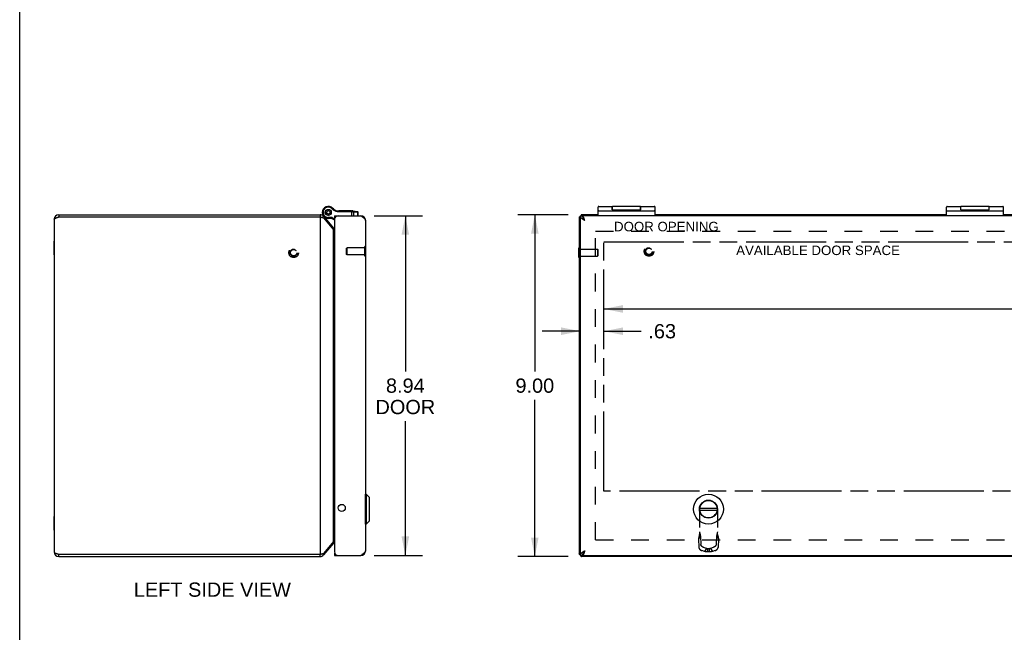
# Model space of a CAD drawing. Header units: inches. Extents: x 0 to 85, y 0 to 55.
# Tile 2 of 7: x 0 to 25.9, y 22.7 to 38.9. Entities that reach past the tile are written whole.
import ezdxf

# ---------------------------------------------------------------- set-up
doc = ezdxf.new("R2010")
doc.units = ezdxf.units.IN
doc.header["$LTSCALE"] = 4.675
doc.header["$MEASUREMENT"] = 0
doc.linetypes.add('HIDDEN', pattern=[0.2, 0.1, -0.1])
doc.linetypes.add('PHANTOM', pattern=[0.8, 0.45, -0.05, 0.1, -0.05, 0.1, -0.05])
doc.layers.get('0').update_dxf_attribs({"linetype": 'CONTINUOUS'})
for name, color, linetype in [('02___PRT_ALL_AXES', 7, 'CONTINUOUS'), ('06___PRT_ALL_SURFS', 7, 'CONTINUOUS'), ('AVAIL_DOOR_SPACE', 7, 'CONTINUOUS'), ('DEFAULT_2', 8, 'HIDDEN'), ('DIMENSIONS', 7, 'CONTINUOUS')]:
    doc.layers.add(name, color=color, linetype=linetype)
doc.styles.get("Standard").update_dxf_attribs({"font": 'arial.ttf'})
doc.dimstyles.new('DIMSTYLE_1', dxfattribs={"dimtxt": 0.375, "dimasz": 0.5, "dimexe": 0.09, "dimexo": 0.07, "dimgap": 0.0375, "dimtad": 0, "dimtih": 1, "dimtoh": 1, "dimzin": 4, "dimdsep": 46, "dimtxsty": 'Standard', "dimblk": '_FILLED', "dimblk1": '_FILLED', "dimblk2": '_FILLED', "dimcen": 0.09, "dimazin": 1, "dimtfac": 1, "dimtdec": 3, "dimtofl": 0, "dimtmove": 0, "dimatfit": 3, "dimldrblk": '_FILLED', "dimfxl": 1, "dimtolj": 1, "dimtzin": 4, "dimarcsym": 0})

# ---------------------------------------------------------------- blocks, each defined once
blk = doc.blocks.new('_FILLED')
at = {"color": 0, "linetype": 'ByBlock'}
blk.add_solid([(0, 0), (-1, 0.2), (-1, -0.2)], dxfattribs=at)
blk = doc.blocks.new('*D4')
at = {"layer": 'DIMENSIONS', "color": 2, "linetype": 'Continuous'}
for p, q in [((15.368, 31.255), (28.87, 31.255)), ((44.058, 31.255), (30.556, 31.255))]:
    blk.add_line(p, q, dxfattribs=at)
at = {"layer": 'DIMENSIONS', "color": 2, "linetype": 'Continuous', "xscale": 0.5, "yscale": 0.5, "zscale": 0.5, "rotation": 180}
blk.add_blockref('_FILLED', (15.368, 31.255), dxfattribs=at)
at = {"layer": 'DIMENSIONS', "color": 2, "linetype": 'Continuous', "xscale": 0.5, "yscale": 0.5, "zscale": 0.5}
blk.add_blockref('_FILLED', (44.058, 31.255), dxfattribs=at)
at = {"layer": 'DIMENSIONS', "color": 2, "linetype": 'Continuous', "insert": (29.713, 31.442), "char_height": 0.375, "width": 1.31041, "attachment_point": 2, "line_spacing_factor": 0.9}
blk.add_mtext('28.69', dxfattribs=at)
blk = doc.blocks.new('*D5')
at = {"layer": 'DIMENSIONS', "color": 2, "linetype": 'Continuous'}
for p, q in [((14.743, 30.668), (13.743, 30.668)), ((15.368, 30.668), (16.349, 30.668))]:
    blk.add_line(p, q, dxfattribs=at)
at = {"layer": 'DIMENSIONS', "color": 2, "linetype": 'Continuous', "xscale": 0.5, "yscale": 0.5, "zscale": 0.5}
blk.add_blockref('_FILLED', (14.743, 30.668), dxfattribs=at)
at = {"layer": 'DIMENSIONS', "color": 2, "linetype": 'Continuous', "xscale": 0.5, "yscale": 0.5, "zscale": 0.5, "rotation": 180}
blk.add_blockref('_FILLED', (15.368, 30.668), dxfattribs=at)
at = {"layer": 'DIMENSIONS', "color": 2, "linetype": 'Continuous', "insert": (16.536, 30.856), "char_height": 0.375, "width": 0.7277, "attachment_point": 1, "line_spacing_factor": 0.9}
blk.add_mtext('.63', dxfattribs=at)
blk = doc.blocks.new('*D9')
at = {"layer": 'DIMENSIONS', "color": 2, "linetype": 'Continuous'}
for p, q in [((14.423, 33.736), (13.1, 33.736)), ((13.55, 33.736), (13.55, 29.611)), ((13.55, 24.736), (13.55, 28.861)), ((14.423, 24.736), (13.1, 24.736))]:
    blk.add_line(p, q, dxfattribs=at)
at = {"layer": 'DIMENSIONS', "color": 2, "linetype": 'Continuous', "xscale": 0.5, "yscale": 0.5, "zscale": 0.5}
for p, rotation in [((13.55, 33.736), 90), ((13.55, 24.736), 270)]:
    blk.add_blockref('_FILLED', p, dxfattribs=dict(at, rotation=rotation))
at = {"layer": 'DIMENSIONS', "color": 2, "linetype": 'Continuous', "insert": (13.55, 29.423), "char_height": 0.375, "width": 1.01905, "attachment_point": 2, "line_spacing_factor": 0.9}
blk.add_mtext('9.00', dxfattribs=at)
blk = doc.blocks.new('*D19')
at = {"layer": 'DIMENSIONS', "color": 2, "linetype": 'Continuous'}
for p, q in [((9.323, 33.706), (10.594, 33.706)), ((10.144, 33.706), (10.144, 29.611)), ((10.144, 24.766), (10.144, 28.298)), ((9.323, 24.766), (10.594, 24.766))]:
    blk.add_line(p, q, dxfattribs=at)
at = {"layer": 'DIMENSIONS', "color": 2, "linetype": 'Continuous', "xscale": 0.5, "yscale": 0.5, "zscale": 0.5}
for p, rotation in [((10.144, 33.706), 90), ((10.144, 24.766), 270)]:
    blk.add_blockref('_FILLED', p, dxfattribs=dict(at, rotation=rotation))
at = {"layer": 'DIMENSIONS', "color": 2, "linetype": 'Continuous', "insert": (10.144, 29.423), "char_height": 0.375, "width": 1.5697, "attachment_point": 2, "line_spacing_factor": 0.9}
blk.add_mtext('8.94\\PDOOR', dxfattribs=at)

msp = doc.modelspace()

# ---------------------------------------------------------------- linework, layer by layer
at = {"color": 7, "linetype": 'Continuous'}
for p, q in [((0, 0), (0, 55)), ((8.197, 33.934), (8.187, 33.917)), ((8.197, 33.934), (8.187, 33.917)), ((8.197, 33.934), (8.197, 33.934)), ((15.213, 33.706), (15.213, 33.935)), ((15.588, 33.862), (15.588, 33.955)), ((15.593, 33.862), (15.593, 33.955)), ((16.333, 33.862), (16.333, 33.955)), ((16.338, 33.862), (16.338, 33.955)), ((16.713, 33.706), (16.713, 33.935)), ((24.379, 33.706), (24.379, 33.935)), ((24.754, 33.862), (24.754, 33.955)), ((24.759, 33.862), (24.759, 33.955)), ((25.499, 33.862), (25.499, 33.955)), ((25.504, 33.862), (25.504, 33.955)), ((25.879, 33.706), (25.879, 33.935)), ((1.028, 33.736), (1.028, 33.676)), ((7.901, 33.736), (7.901, 33.676)), ((7.993, 33.693), (7.958, 33.663)), ((7.971, 33.74), (7.971, 33.74)), ((8.04, 33.798), (8.039, 33.807)), ((8.039, 33.789), (8.04, 33.798)), ((8.041, 33.816), (8.044, 33.825)), ((8.044, 33.771), (8.041, 33.779)), ((8.044, 33.825), (8.047, 33.833)), ((8.047, 33.763), (8.044, 33.771)), ((8.052, 33.842), (8.058, 33.848)), ((8.058, 33.748), (8.052, 33.754)), ((8.058, 33.848), (8.063, 33.855)), ((8.063, 33.741), (8.058, 33.748)), ((8.071, 33.861), (8.079, 33.865)), ((8.079, 33.73), (8.071, 33.734)), ((8.079, 33.865), (8.086, 33.87)), ((8.086, 33.725), (8.079, 33.73)), ((8.095, 33.874), (8.104, 33.875)), ((8.104, 33.721), (8.095, 33.722)), ((8.104, 33.875), (8.113, 33.877)), ((8.113, 33.719), (8.104, 33.721)), ((8.123, 33.877), (8.131, 33.875)), ((8.131, 33.721), (8.123, 33.719)), ((8.131, 33.875), (8.14, 33.874)), ((8.14, 33.722), (8.131, 33.721)), ((8.149, 33.87), (8.157, 33.865)), ((8.157, 33.73), (8.149, 33.725)), ((8.157, 33.865), (8.164, 33.861)), ((8.164, 33.734), (8.157, 33.73)), ((8.172, 33.855), (8.177, 33.848)), ((8.177, 33.748), (8.172, 33.741)), ((8.177, 33.848), (8.183, 33.842)), ((8.183, 33.754), (8.177, 33.748)), ((8.187, 33.917), (8.187, 33.917)), ((8.188, 33.833), (8.191, 33.825)), ((8.191, 33.771), (8.188, 33.763)), ((8.191, 33.825), (8.194, 33.816)), ((8.194, 33.779), (8.191, 33.771)), ((8.196, 33.807), (8.196, 33.798)), ((8.196, 33.798), (8.196, 33.789)), ((8.233, 33.904), (8.218, 33.891)), ((8.283, 33.706), (8.283, 33.646)), ((8.354, 33.837), (8.351, 33.817)), ((8.373, 33.836), (8.373, 33.816)), ((8.373, 33.836), (8.749, 33.836)), ((8.737, 33.706), (8.737, 33.836)), ((8.767, 33.834), (8.884, 33.818)), ((8.775, 33.815), (8.793, 33.813)), ((8.793, 33.706), (8.793, 33.813)), ((8.793, 33.813), (8.894, 33.799)), ((8.894, 33.706), (8.894, 33.799)), ((8.894, 33.799), (8.901, 33.798)), ((8.901, 33.706), (8.901, 33.798)), ((8.989, 33.705), (8.988, 33.696)), ((14.713, 33.676), (14.743, 33.676)), ((14.743, 33.706), (14.803, 33.706)), ((14.773, 33.736), (14.773, 33.706)), ((14.808, 33.705), (14.808, 33.674)), ((15.233, 33.836), (16.693, 33.836)), ((15.588, 33.862), (16.338, 33.862)), ((24.399, 33.836), (25.859, 33.836)), ((24.754, 33.862), (25.504, 33.862)), ((8.118, 33.64), (8.118, 33.66)), ((8.217, 33.66), (8.118, 33.66)), ((8.213, 33.64), (8.118, 33.64)), ((8.213, 33.64), (8.217, 33.66)), ((8.213, 33.64), (8.283, 33.604)), ((8.217, 33.66), (8.284, 33.626)), ((8.283, 33.646), (8.288, 33.646)), ((8.256, 33.379), (8.237, 33.363)), ((9.097, 32.899), (9.093, 32.899)), ((9.097, 32.643), (9.097, 32.899)), ((9.097, 32.643), (9.093, 32.643)), ((14.709, 32.608), (14.709, 32.864)), ((14.709, 32.864), (14.713, 32.864)), ((14.709, 32.608), (14.713, 32.608)), ((9.096, 26.378), (9.115, 26.378)), ((9.096, 25.589), (9.096, 26.378)), ((9.115, 26.378), (9.198, 26.294)), ((9.115, 26.378), (9.115, 25.589)), ((9.198, 25.673), (9.198, 26.294)), ((9.2, 25.678), (9.2, 26.289)), ((17.89, 26.013), (18.346, 26.013)), ((17.89, 25.954), (18.346, 25.954)), ((9.115, 25.589), (9.198, 25.673)), ((9.096, 25.589), (9.115, 25.589)), ((8.256, 25.092), (8.237, 25.108)), ((1.028, 24.736), (1.028, 24.796)), ((7.901, 24.736), (7.901, 24.796)), ((7.993, 24.778), (7.958, 24.808)), ((8.283, 24.826), (8.288, 24.826)), ((8.283, 24.826), (8.283, 24.766)), ((8.343, 24.766), (8.343, 24.771)), ((8.989, 24.767), (8.988, 24.775)), ((14.713, 24.796), (14.743, 24.796)), ((14.743, 24.766), (14.803, 24.766)), ((14.773, 24.736), (14.773, 24.766)), ((14.808, 24.767), (14.808, 24.797))]:
    msp.add_line(p, q, dxfattribs=at)
at = {"color": 3, "linetype": 'Continuous'}
for p, q in [((1.028, 33.736), (7.901, 33.736)), ((1.028, 33.676), (7.901, 33.676)), ((7.901, 33.676), (7.901, 24.796)), ((7.993, 33.693), (8.256, 33.379)), ((8.283, 33.706), (8.973, 33.706)), ((14.713, 33.676), (14.713, 24.796)), ((14.743, 33.706), (14.743, 24.766)), ((15.213, 33.736), (14.773, 33.736)), ((14.806, 33.681), (14.808, 33.679)), ((14.808, 33.705), (14.808, 33.706)), ((44.618, 33.706), (14.808, 33.706)), ((24.379, 33.736), (16.713, 33.736)), ((33.546, 33.736), (25.879, 33.736)), ((0.908, 33.616), (0.908, 24.856)), ((7.993, 33.654), (8.256, 33.341)), ((8.283, 33.616), (8.283, 24.856)), ((9.093, 33.586), (9.093, 24.886)), ((14.863, 33.586), (14.858, 33.6)), ((8.256, 25.13), (8.256, 33.341)), ((8.256, 25.13), (7.993, 24.817)), ((8.256, 25.092), (7.993, 24.778)), ((1.028, 24.796), (7.901, 24.796)), ((1.028, 24.736), (7.901, 24.736)), ((7.901, 24.796), (7.916, 24.799)), ((8.283, 24.766), (8.973, 24.766)), ((8.989, 24.776), (8.973, 24.766)), ((44.653, 24.736), (14.773, 24.736)), ((14.808, 24.792), (14.806, 24.79)), ((14.808, 24.767), (14.808, 24.766)), ((14.808, 24.766), (44.618, 24.766))]:
    msp.add_line(p, q, dxfattribs=at)
for points in [[(0.908, 33.616), (0.908, 33.618), (0.909, 33.621), (0.911, 33.624), (0.913, 33.627), (0.916, 33.629), (0.919, 33.632), (0.923, 33.635), (0.927, 33.637), (0.932, 33.64), (0.937, 33.643), (0.943, 33.646), (0.949, 33.648), (0.956, 33.651), (0.963, 33.654), (0.97, 33.657), (0.978, 33.659), (0.986, 33.662), (0.994, 33.665), (1.003, 33.667), (1.011, 33.67), (1.019, 33.673), (1.028, 33.676)], [(7.901, 33.676), (7.916, 33.673), (7.923, 33.671), (7.931, 33.669), (7.938, 33.668), (7.945, 33.666), (7.952, 33.665), (7.958, 33.663), (7.965, 33.662), (7.971, 33.66), (7.977, 33.659), (7.983, 33.657), (7.988, 33.656), (7.993, 33.654)], [(8.973, 33.706), (8.989, 33.696), (8.996, 33.691), (9.004, 33.686), (9.012, 33.681), (9.019, 33.676), (9.026, 33.671), (9.033, 33.666), (9.04, 33.661), (9.046, 33.656), (9.052, 33.651), (9.058, 33.646), (9.063, 33.641), (9.068, 33.636), (9.073, 33.631), (9.077, 33.626), (9.081, 33.621), (9.084, 33.616), (9.087, 33.611), (9.089, 33.606), (9.091, 33.601), (9.092, 33.596), (9.093, 33.591), (9.093, 33.586)], [(14.713, 33.676), (14.713, 33.674), (14.714, 33.673), (14.715, 33.671), (14.717, 33.669), (14.719, 33.668), (14.721, 33.666), (14.724, 33.665), (14.727, 33.663), (14.731, 33.662), (14.735, 33.66), (14.74, 33.659), (14.743, 33.658)], [(14.743, 33.706), (14.743, 33.701), (14.744, 33.696), (14.745, 33.691), (14.747, 33.686), (14.749, 33.681), (14.752, 33.676), (14.755, 33.671), (14.759, 33.666), (14.763, 33.661), (14.768, 33.656), (14.773, 33.651), (14.778, 33.646), (14.784, 33.641), (14.79, 33.636), (14.796, 33.631), (14.803, 33.626), (14.81, 33.621), (14.817, 33.616), (14.824, 33.611), (14.832, 33.606), (14.839, 33.601), (14.847, 33.596), (14.855, 33.591), (14.863, 33.586)], [(14.773, 33.736), (14.774, 33.735), (14.776, 33.735), (14.777, 33.734), (14.779, 33.732), (14.78, 33.73), (14.782, 33.727), (14.784, 33.724), (14.785, 33.721), (14.787, 33.717), (14.788, 33.713), (14.79, 33.708), (14.791, 33.706)], [(14.858, 33.6), (14.856, 33.607), (14.854, 33.614), (14.851, 33.621), (14.849, 33.628), (14.847, 33.634), (14.844, 33.641), (14.842, 33.647), (14.84, 33.653), (14.838, 33.659), (14.835, 33.665), (14.833, 33.67), (14.831, 33.675), (14.828, 33.68), (14.826, 33.684), (14.824, 33.688), (14.822, 33.691), (14.819, 33.695), (14.817, 33.697), (14.815, 33.7), (14.812, 33.702), (14.81, 33.703), (14.808, 33.705)], [(8.283, 33.314), (8.281, 33.315), (8.277, 33.319), (8.272, 33.324), (8.267, 33.328), (8.263, 33.332), (8.259, 33.337), (8.256, 33.341)], [(8.283, 25.158), (8.281, 25.156), (8.277, 25.152), (8.272, 25.148), (8.267, 25.143), (8.263, 25.139), (8.259, 25.135), (8.256, 25.13)], [(9.093, 24.886), (9.093, 24.881), (9.092, 24.876), (9.091, 24.871), (9.089, 24.866), (9.087, 24.861), (9.084, 24.856), (9.081, 24.851), (9.077, 24.846), (9.073, 24.841), (9.068, 24.836), (9.063, 24.831), (9.058, 24.826), (9.052, 24.821), (9.046, 24.816), (9.04, 24.811), (9.033, 24.806), (9.026, 24.801), (9.019, 24.796), (9.012, 24.791), (9.004, 24.786), (8.996, 24.781), (8.989, 24.776)], [(14.863, 24.886), (14.855, 24.881), (14.847, 24.876), (14.839, 24.871), (14.832, 24.866), (14.824, 24.861), (14.817, 24.856), (14.81, 24.851), (14.803, 24.846), (14.796, 24.841), (14.79, 24.836), (14.784, 24.831), (14.778, 24.826), (14.773, 24.821), (14.768, 24.816), (14.763, 24.811), (14.759, 24.806), (14.755, 24.801), (14.752, 24.796), (14.749, 24.791), (14.747, 24.786), (14.745, 24.781), (14.744, 24.776), (14.743, 24.771), (14.743, 24.766)], [(14.863, 24.886), (14.858, 24.871), (14.856, 24.864), (14.854, 24.857), (14.851, 24.85), (14.849, 24.843), (14.847, 24.837), (14.844, 24.83), (14.842, 24.824), (14.84, 24.818), (14.838, 24.812), (14.835, 24.806), (14.833, 24.801), (14.831, 24.796), (14.828, 24.792), (14.826, 24.787), (14.824, 24.783), (14.822, 24.78), (14.819, 24.776), (14.817, 24.774), (14.815, 24.771), (14.812, 24.769), (14.81, 24.768), (14.808, 24.767)], [(0.908, 24.856), (0.908, 24.853), (0.909, 24.85), (0.911, 24.847), (0.913, 24.845), (0.916, 24.842), (0.919, 24.839), (0.923, 24.837), (0.927, 24.834), (0.932, 24.831), (0.937, 24.828), (0.943, 24.826), (0.949, 24.823), (0.956, 24.82), (0.963, 24.817), (0.97, 24.815), (0.978, 24.812), (0.986, 24.809), (0.994, 24.807), (1.003, 24.804), (1.011, 24.801), (1.019, 24.798), (1.028, 24.796)], [(7.916, 24.799), (7.923, 24.8), (7.931, 24.802), (7.938, 24.803), (7.945, 24.805), (7.952, 24.806), (7.958, 24.808), (7.965, 24.809), (7.971, 24.811), (7.977, 24.812), (7.983, 24.814), (7.988, 24.816), (7.993, 24.817)], [(14.713, 24.796), (14.713, 24.797), (14.714, 24.799), (14.715, 24.8), (14.717, 24.802), (14.719, 24.803), (14.721, 24.805), (14.724, 24.806), (14.727, 24.808), (14.731, 24.809), (14.735, 24.811), (14.74, 24.812), (14.743, 24.813)], [(14.773, 24.736), (14.774, 24.736), (14.776, 24.737), (14.777, 24.738), (14.779, 24.739), (14.78, 24.741), (14.782, 24.744), (14.784, 24.747), (14.785, 24.75), (14.787, 24.754), (14.788, 24.758), (14.79, 24.763), (14.791, 24.766)]]:
    msp.add_lwpolyline(points, dxfattribs=at)
at = {"color": 7, "linetype": 'Continuous'}
for points in [[(8.373, 33.816), (8.757, 33.816), (8.759, 33.815), (8.761, 33.815), (8.763, 33.815), (8.764, 33.815), (8.766, 33.815), (8.768, 33.815), (8.77, 33.815), (8.771, 33.815), (8.773, 33.815), (8.775, 33.815)], [(8.749, 33.836), (8.75, 33.836), (8.75, 33.835), (8.75, 33.835), (8.75, 33.835), (8.751, 33.835), (8.751, 33.835), (8.751, 33.834), (8.751, 33.834), (8.752, 33.834), (8.752, 33.833), (8.752, 33.833), (8.752, 33.833), (8.753, 33.832), (8.753, 33.831), (8.753, 33.831), (8.753, 33.83), (8.753, 33.83), (8.754, 33.829), (8.754, 33.828), (8.754, 33.828), (8.754, 33.827), (8.754, 33.826), (8.754, 33.825), (8.754, 33.824), (8.754, 33.824), (8.755, 33.823), (8.755, 33.822), (8.755, 33.821), (8.755, 33.82), (8.755, 33.819), (8.755, 33.818), (8.755, 33.817), (8.755, 33.816), (8.755, 33.816)], [(8.767, 33.834), (8.767, 33.834), (8.768, 33.834), (8.768, 33.834), (8.769, 33.834), (8.769, 33.833), (8.77, 33.833), (8.77, 33.833), (8.771, 33.832), (8.771, 33.832), (8.772, 33.831), (8.772, 33.831), (8.773, 33.83), (8.773, 33.83), (8.774, 33.829), (8.774, 33.829), (8.774, 33.828), (8.775, 33.827), (8.775, 33.827), (8.775, 33.826), (8.775, 33.825), (8.776, 33.824), (8.776, 33.823), (8.776, 33.823), (8.776, 33.822), (8.776, 33.821), (8.776, 33.82), (8.776, 33.819), (8.776, 33.818), (8.776, 33.817), (8.776, 33.816), (8.776, 33.815), (8.776, 33.815)], [(8.778, 33.833), (8.779, 33.833), (8.78, 33.832), (8.781, 33.832), (8.782, 33.832), (8.782, 33.832), (8.783, 33.831), (8.784, 33.831), (8.785, 33.83), (8.785, 33.83), (8.786, 33.829), (8.787, 33.829), (8.787, 33.828), (8.788, 33.827), (8.789, 33.827), (8.789, 33.826), (8.79, 33.825), (8.79, 33.825), (8.791, 33.824), (8.791, 33.823), (8.792, 33.822), (8.792, 33.821), (8.792, 33.82), (8.793, 33.82), (8.793, 33.819), (8.793, 33.818), (8.793, 33.817), (8.793, 33.816), (8.793, 33.815), (8.793, 33.814), (8.793, 33.813)], [(8.879, 33.819), (8.88, 33.818), (8.881, 33.818), (8.882, 33.818), (8.883, 33.818), (8.883, 33.817), (8.884, 33.817), (8.885, 33.817), (8.886, 33.816), (8.887, 33.816), (8.887, 33.815), (8.888, 33.815), (8.889, 33.814), (8.889, 33.813), (8.89, 33.813), (8.89, 33.812), (8.891, 33.811), (8.891, 33.81), (8.892, 33.81), (8.892, 33.809), (8.893, 33.808), (8.893, 33.807), (8.893, 33.806), (8.894, 33.805), (8.894, 33.804), (8.894, 33.804), (8.894, 33.803), (8.894, 33.802), (8.894, 33.801), (8.894, 33.8), (8.894, 33.799)], [(14.803, 33.706), (14.803, 33.701), (14.803, 33.696), (14.804, 33.691), (14.805, 33.686), (14.806, 33.681), (14.807, 33.676)], [(14.807, 33.676), (14.809, 33.671), (14.811, 33.666), (14.813, 33.661), (14.815, 33.656), (14.818, 33.651), (14.82, 33.646), (14.823, 33.641), (14.826, 33.636)], [(14.826, 33.636), (14.829, 33.631), (14.833, 33.626), (14.836, 33.621), (14.84, 33.616), (14.844, 33.611), (14.847, 33.606), (14.851, 33.601), (14.855, 33.596), (14.859, 33.591), (14.863, 33.586)], [(14.863, 33.586), (14.86, 33.59), (14.857, 33.594), (14.855, 33.598), (14.852, 33.603), (14.849, 33.607), (14.846, 33.611), (14.844, 33.615), (14.841, 33.618), (14.838, 33.622), (14.835, 33.625), (14.833, 33.628), (14.83, 33.631), (14.828, 33.633)], [(14.863, 24.886), (14.86, 24.881), (14.857, 24.877), (14.855, 24.873), (14.852, 24.868), (14.849, 24.864), (14.846, 24.86), (14.844, 24.857), (14.841, 24.853), (14.838, 24.849), (14.835, 24.846), (14.833, 24.843), (14.83, 24.84), (14.828, 24.838)], [(14.863, 24.886), (14.859, 24.881), (14.855, 24.876), (14.851, 24.871), (14.847, 24.866), (14.844, 24.861), (14.84, 24.856), (14.836, 24.851), (14.833, 24.846), (14.829, 24.841)], [(14.809, 24.801), (14.807, 24.796), (14.806, 24.791), (14.805, 24.786), (14.804, 24.781), (14.803, 24.776), (14.803, 24.771), (14.803, 24.766)], [(14.829, 24.841), (14.826, 24.836), (14.823, 24.831), (14.82, 24.826), (14.818, 24.821), (14.815, 24.816), (14.813, 24.811), (14.811, 24.806), (14.809, 24.801)]]:
    msp.add_lwpolyline(points, dxfattribs=at)
for centre, radius in [((8.118, 33.798), 0.078), ((8.118, 33.798), 0.048), ((18.118, 25.984), 0.394), ((18.118, 25.984), 0.237), ((18.118, 25.984), 0.23)]:
    msp.add_circle(centre, radius, dxfattribs=at)
at = {"color": 3, "linetype": 'Continuous'}
msp.add_circle((8.471, 26.016), 0.0938, dxfattribs=at)
at = {"color": 7, "linetype": 'Continuous'}
for centre, radius, start, end in [((8.118, 33.798), 0.158, 59.735, 270), ((8.118, 33.798), 0.138, 59.735, 270), ((8.125, 33.811), 0.142, 40.7933, 59.735), ((8.118, 33.798), 0.158, 37.359, 59.21), ((15.233, 33.935), 0.02, 90, 180), ((16.693, 33.935), 0.02, 0, 90), ((24.399, 33.935), 0.02, 90, 180), ((25.859, 33.935), 0.02, 0, 90), ((1.028, 33.616), 0.06, 90, 125.7282), ((7.901, 33.616), 0.06, 66.8969, 90), ((8.213, 33.835), 0.26, 201.378, 220), ((8.125, 33.811), 0.122, 40.7933, 59.735), ((8.384, 34.035), 0.22, 220.7933, 261.1599), ((8.384, 34.035), 0.2, 220.7933, 261.1599), ((8.373, 33.961), 0.145, 261.1599, 270), ((8.373, 33.961), 0.125, 261.1599, 270), ((8.749, 33.711), 0.125, 82.0382, 90.0001), ((8.881, 33.798), 0.02, 360, 82.0382), ((15.233, 33.816), 0.02, 90, 180), ((16.693, 33.816), 0.02, 0, 90), ((24.399, 33.816), 0.02, 90, 180), ((25.859, 33.816), 0.02, 0, 90), ((8.332, 33.483), 0.125, 233.6202, 246.8561), ((9.096, 26.375), 0.00305, 90, 180.0001), ((9.193, 26.289), 0.0071, 360, 45), ((9.193, 25.678), 0.0071, 315, 0), ((9.096, 25.593), 0.00305, 179.9999, 270), ((1.028, 24.856), 0.06, 234.2718, 270), ((7.901, 24.856), 0.06, 270, 293.1031)]:
    msp.add_arc(centre, radius, start, end, dxfattribs=at)
at = {"color": 3, "linetype": 'Continuous'}
for centre, radius, start, end in [((1.028, 33.616), 0.12, 90, 180), ((7.901, 33.616), 0.12, 40, 90), ((8.373, 33.616), 0.09, 90, 180), ((8.973, 33.586), 0.12, 0, 90), ((8.302, 33.418), 0.06, 220, 251.7074), ((8.302, 25.053), 0.06, 108.2926, 140), ((8.973, 24.886), 0.12, 270, 360), ((1.028, 24.856), 0.12, 180, 270), ((7.901, 24.856), 0.12, 270, 320), ((8.373, 24.856), 0.09, 180, 270)]:
    msp.add_arc(centre, radius, start, end, dxfattribs=at)
at = {"layer": '02___PRT_ALL_AXES', "color": 7, "linetype": 'Continuous'}
for p, q in [((15.233, 33.955), (15.588, 33.955)), ((16.333, 33.955), (15.593, 33.955)), ((16.338, 33.955), (16.693, 33.955)), ((24.399, 33.955), (24.754, 33.955)), ((25.499, 33.955), (24.759, 33.955)), ((25.504, 33.955), (25.859, 33.955)), ((8.392, 33.836), (8.392, 33.846)), ((8.392, 33.846), (8.732, 33.846)), ((8.4, 33.836), (8.4, 33.846)), ((8.452, 33.836), (8.452, 33.846)), ((8.461, 33.836), (8.461, 33.846)), ((8.469, 33.836), (8.469, 33.846)), ((8.524, 33.836), (8.524, 33.846)), ((8.532, 33.836), (8.532, 33.846)), ((8.54, 33.836), (8.54, 33.846)), ((8.587, 33.836), (8.587, 33.846)), ((8.596, 33.836), (8.596, 33.846)), ((8.604, 33.836), (8.604, 33.846)), ((8.656, 33.836), (8.656, 33.846)), ((8.665, 33.836), (8.665, 33.846)), ((8.673, 33.836), (8.673, 33.846)), ((8.724, 33.836), (8.724, 33.846)), ((8.732, 33.836), (8.732, 33.846)), ((8.732, 33.836), (8.732, 33.846)), ((15.593, 33.876), (15.588, 33.876)), ((15.59, 33.836), (15.59, 33.846)), ((15.59, 33.846), (16.339, 33.846)), ((15.838, 33.836), (15.838, 33.846)), ((15.852, 33.836), (15.852, 33.846)), ((16.087, 33.836), (16.087, 33.846)), ((16.235, 33.836), (16.235, 33.846)), ((16.338, 33.876), (16.333, 33.876)), ((16.333, 33.836), (16.333, 33.846)), ((16.339, 33.836), (16.339, 33.846)), ((24.759, 33.876), (24.754, 33.876)), ((24.756, 33.836), (24.756, 33.846)), ((24.756, 33.846), (25.505, 33.846)), ((25.005, 33.836), (25.005, 33.846)), ((25.019, 33.836), (25.019, 33.846)), ((25.254, 33.836), (25.254, 33.846)), ((25.402, 33.836), (25.402, 33.846)), ((25.504, 33.876), (25.499, 33.876)), ((25.5, 33.836), (25.5, 33.846)), ((25.505, 33.836), (25.505, 33.846))]:
    msp.add_line(p, q, dxfattribs=at)
msp.add_circle((8.118, 33.798), 0.079, dxfattribs=at)
at = {"layer": '06___PRT_ALL_SURFS', "color": 7, "linetype": 'Continuous'}
for p, q in [((0.904, 32.68), (0.904, 33.041)), ((0.904, 33.041), (0.908, 33.041)), ((0.904, 32.951), (0.908, 32.951)), ((0.904, 32.771), (0.908, 32.771)), ((0.904, 32.68), (0.908, 32.68)), ((0.904, 25.43), (0.904, 25.791)), ((0.904, 25.791), (0.908, 25.791)), ((0.904, 25.701), (0.908, 25.701)), ((0.904, 25.521), (0.908, 25.521)), ((0.904, 25.43), (0.908, 25.43))]:
    msp.add_line(p, q, dxfattribs=at)
at = {"layer": 'AVAIL_DOOR_SPACE', "color": 4, "linetype": 'PHANTOM'}
for p, q in [((15.368, 26.453), (15.368, 33.018)), ((15.368, 33.018), (44.058, 33.018)), ((44.058, 26.453), (15.368, 26.453))]:
    msp.add_line(p, q, dxfattribs=at)
at = {"layer": 'DEFAULT_2', "color": 8, "linetype": 'HIDDEN'}
for p, q in [((15.15, 25.173), (15.15, 33.298)), ((15.15, 33.298), (44.275, 33.298)), ((9.093, 32.899), (9.079, 32.899)), ((9.079, 32.643), (9.079, 32.899)), ((8.597, 32.855), (8.607, 32.865)), ((8.597, 32.687), (8.597, 32.855)), ((8.597, 32.687), (8.607, 32.677)), ((8.607, 32.865), (8.607, 32.677)), ((9.079, 32.865), (8.607, 32.865)), ((9.079, 32.677), (8.607, 32.677)), ((9.093, 32.643), (9.079, 32.643)), ((14.713, 32.864), (14.727, 32.864)), ((14.727, 32.608), (14.727, 32.864)), ((14.727, 32.83), (15.199, 32.83)), ((14.727, 32.642), (15.199, 32.642)), ((15.199, 32.83), (15.199, 32.642)), ((15.209, 32.82), (15.199, 32.83)), ((15.209, 32.652), (15.199, 32.642)), ((15.209, 32.82), (15.209, 32.652)), ((14.713, 32.608), (14.727, 32.608)), ((18.118, 26.204), (18.118, 26.204)), ((17.882, 25.968), (17.882, 25.315)), ((18.354, 25.968), (18.354, 25.315)), ((15.15, 25.173), (44.275, 25.173)), ((17.905, 25.284), (17.853, 25.202)), ((17.853, 25.202), (17.866, 24.97)), ((17.869, 25.267), (17.866, 25.255)), ((17.873, 25.28), (17.869, 25.267)), ((17.905, 25.284), (17.918, 25.051)), ((18.331, 25.284), (18.318, 25.051)), ((18.331, 25.284), (18.383, 25.202)), ((18.383, 25.202), (18.37, 24.97)), ((18.011, 24.869), (17.94, 24.894)), ((18.063, 24.951), (17.991, 24.975)), ((18.063, 24.951), (18.011, 24.869)), ((18.096, 24.94), (18.096, 24.864)), ((18.14, 24.94), (18.096, 24.94)), ((18.14, 24.864), (18.096, 24.864)), ((18.14, 24.94), (18.14, 24.864)), ((18.244, 24.975), (18.173, 24.951)), ((18.173, 24.951), (18.224, 24.869)), ((18.296, 24.894), (18.224, 24.869))]:
    msp.add_line(p, q, dxfattribs=at)
for points in [[(17.882, 25.39), (17.884, 25.377), (17.887, 25.363), (17.89, 25.349), (17.893, 25.336), (17.896, 25.323), (17.898, 25.31), (17.901, 25.297), (17.905, 25.284)], [(18.354, 25.39), (18.351, 25.377), (18.349, 25.363), (18.346, 25.349), (18.343, 25.336), (18.34, 25.323), (18.337, 25.31), (18.334, 25.297), (18.331, 25.284)], [(17.866, 25.255), (17.864, 25.247), (17.862, 25.239), (17.86, 25.232), (17.858, 25.224), (17.856, 25.217), (17.855, 25.209), (17.853, 25.202)], [(17.882, 25.36), (17.882, 25.353), (17.881, 25.347), (17.881, 25.34), (17.881, 25.333), (17.88, 25.326), (17.879, 25.32), (17.878, 25.313), (17.877, 25.306), (17.876, 25.3), (17.875, 25.293), (17.874, 25.286), (17.872, 25.28), (17.871, 25.273), (17.869, 25.267)], [(17.882, 25.315), (17.879, 25.306), (17.877, 25.297), (17.875, 25.288), (17.873, 25.28)], [(18.366, 25.267), (18.365, 25.273), (18.363, 25.28), (18.362, 25.286), (18.361, 25.293), (18.359, 25.3), (18.358, 25.306), (18.357, 25.313), (18.356, 25.32), (18.356, 25.326), (18.355, 25.333), (18.355, 25.34), (18.354, 25.347), (18.354, 25.353), (18.354, 25.36)], [(18.354, 25.315), (18.356, 25.306), (18.359, 25.297), (18.361, 25.288), (18.363, 25.28), (18.37, 25.255)], [(18.37, 25.255), (18.372, 25.247), (18.374, 25.239), (18.376, 25.232), (18.378, 25.224), (18.379, 25.217), (18.381, 25.209), (18.383, 25.202)], [(17.866, 24.97), (17.866, 24.968), (17.866, 24.966), (17.867, 24.965), (17.867, 24.963), (17.867, 24.961), (17.868, 24.96), (17.868, 24.958), (17.869, 24.956), (17.87, 24.954), (17.87, 24.953), (17.871, 24.951), (17.872, 24.949), (17.873, 24.947), (17.874, 24.945), (17.875, 24.944), (17.876, 24.942), (17.877, 24.94), (17.879, 24.938), (17.88, 24.937), (17.881, 24.935), (17.883, 24.933), (17.884, 24.931), (17.886, 24.93), (17.887, 24.928), (17.889, 24.926), (17.891, 24.925), (17.892, 24.923), (17.894, 24.921), (17.896, 24.92), (17.898, 24.918), (17.899, 24.916), (17.901, 24.915), (17.903, 24.913), (17.905, 24.912), (17.907, 24.911), (17.909, 24.909), (17.911, 24.908), (17.913, 24.906), (17.916, 24.905), (17.918, 24.904), (17.92, 24.903), (17.922, 24.902), (17.924, 24.9), (17.926, 24.899), (17.929, 24.898), (17.931, 24.897), (17.933, 24.896), (17.935, 24.896), (17.937, 24.895), (17.94, 24.894)], [(17.991, 24.975), (17.989, 24.976), (17.987, 24.977), (17.985, 24.978), (17.983, 24.979), (17.98, 24.98), (17.978, 24.981), (17.976, 24.982), (17.974, 24.983), (17.972, 24.984), (17.969, 24.985), (17.967, 24.987), (17.965, 24.988), (17.963, 24.989), (17.961, 24.991), (17.959, 24.992), (17.957, 24.994), (17.955, 24.995), (17.953, 24.996), (17.951, 24.998), (17.949, 25), (17.947, 25.001), (17.946, 25.003), (17.944, 25.004), (17.942, 25.006), (17.941, 25.008), (17.939, 25.009), (17.937, 25.011), (17.936, 25.013), (17.934, 25.015), (17.933, 25.016), (17.932, 25.018), (17.93, 25.02), (17.929, 25.022), (17.928, 25.023), (17.927, 25.025), (17.926, 25.027), (17.925, 25.029), (17.924, 25.031), (17.923, 25.032), (17.922, 25.034), (17.921, 25.036), (17.921, 25.038), (17.92, 25.039), (17.92, 25.041), (17.919, 25.043), (17.919, 25.045), (17.918, 25.046), (17.918, 25.048), (17.918, 25.05), (17.918, 25.051)], [(18.096, 24.864), (18.091, 24.864), (18.086, 24.863), (18.081, 24.863), (18.076, 24.863), (18.071, 24.863), (18.067, 24.863), (18.062, 24.863), (18.057, 24.863), (18.052, 24.863), (18.048, 24.863), (18.043, 24.864), (18.038, 24.864), (18.034, 24.865), (18.029, 24.866), (18.024, 24.866), (18.02, 24.867), (18.016, 24.868), (18.011, 24.869)], [(18.096, 24.94), (18.093, 24.94), (18.091, 24.941), (18.088, 24.941), (18.086, 24.942), (18.084, 24.943), (18.081, 24.943), (18.079, 24.944), (18.077, 24.945), (18.074, 24.946), (18.072, 24.947), (18.07, 24.948), (18.067, 24.949), (18.065, 24.95), (18.063, 24.951)], [(18.173, 24.951), (18.171, 24.95), (18.168, 24.949), (18.166, 24.948), (18.164, 24.947), (18.161, 24.946), (18.159, 24.945), (18.157, 24.944), (18.154, 24.943), (18.152, 24.943), (18.15, 24.942), (18.147, 24.941), (18.145, 24.941), (18.142, 24.94), (18.14, 24.94)], [(18.224, 24.869), (18.221, 24.868), (18.217, 24.867), (18.213, 24.867), (18.208, 24.866), (18.204, 24.865), (18.2, 24.865), (18.196, 24.864), (18.192, 24.864), (18.188, 24.863), (18.183, 24.863), (18.179, 24.863), (18.175, 24.863), (18.17, 24.863), (18.166, 24.863), (18.162, 24.863), (18.157, 24.863), (18.153, 24.863), (18.149, 24.863), (18.144, 24.864), (18.14, 24.864)], [(18.318, 25.051), (18.318, 25.05), (18.318, 25.048), (18.317, 25.046), (18.317, 25.045), (18.317, 25.043), (18.316, 25.041), (18.316, 25.039), (18.315, 25.038), (18.314, 25.036), (18.313, 25.034), (18.313, 25.032), (18.312, 25.031), (18.311, 25.029), (18.31, 25.027), (18.309, 25.025), (18.308, 25.023), (18.307, 25.022), (18.305, 25.02), (18.304, 25.018), (18.303, 25.016), (18.301, 25.015), (18.3, 25.013), (18.298, 25.011), (18.297, 25.009), (18.295, 25.008), (18.293, 25.006), (18.292, 25.004), (18.29, 25.003), (18.288, 25.001), (18.286, 25), (18.284, 24.998), (18.283, 24.996), (18.281, 24.995), (18.279, 24.994), (18.277, 24.992), (18.275, 24.991), (18.273, 24.989), (18.27, 24.988), (18.268, 24.987), (18.266, 24.985), (18.264, 24.984), (18.262, 24.983), (18.26, 24.982), (18.258, 24.981), (18.255, 24.98), (18.253, 24.979), (18.251, 24.978), (18.249, 24.977), (18.246, 24.976), (18.244, 24.975)], [(18.296, 24.894), (18.298, 24.895), (18.3, 24.896), (18.303, 24.896), (18.305, 24.897), (18.307, 24.898), (18.309, 24.899), (18.311, 24.9), (18.314, 24.902), (18.316, 24.903), (18.318, 24.904), (18.32, 24.905), (18.322, 24.906), (18.324, 24.908), (18.326, 24.909), (18.328, 24.911), (18.33, 24.912), (18.332, 24.913), (18.334, 24.915), (18.336, 24.916), (18.338, 24.918), (18.34, 24.92), (18.342, 24.921), (18.343, 24.923), (18.345, 24.925), (18.347, 24.926), (18.348, 24.928), (18.35, 24.93), (18.351, 24.931), (18.353, 24.933), (18.354, 24.935), (18.356, 24.937), (18.357, 24.938), (18.358, 24.94), (18.359, 24.942), (18.361, 24.944), (18.362, 24.945), (18.363, 24.947), (18.364, 24.949), (18.364, 24.951), (18.365, 24.953), (18.366, 24.954), (18.367, 24.956), (18.367, 24.958), (18.368, 24.96), (18.368, 24.961), (18.369, 24.963), (18.369, 24.965), (18.369, 24.966), (18.369, 24.968), (18.37, 24.97)]]:
    msp.add_lwpolyline(points, dxfattribs=at)
for centre, radius in [((16.553, 32.771), 0.128), ((7.207, 32.736), 0.128), ((7.207, 32.736), 0.094), ((7.207, 32.736), 0.084), ((16.553, 32.771), 0.0965), ((16.553, 32.771), 0.094), ((16.553, 32.771), 0.084)]:
    msp.add_circle(centre, radius, dxfattribs=at)
for start, end in [(90, 180), (0, 90)]:
    msp.add_arc((18.118, 25.968), 0.236, start, end, dxfattribs=at)

# ---------------------------------------------------------------- texts
at = {"layer": 'DIMENSIONS', "color": 2, "linetype": 'Continuous', "attachment_point": 2, "line_spacing_factor": 0.9}
for s, insert, char_height, width in [('DOOR OPENING', (17.01, 33.549), 0.25, 2.75093), ('AVAILABLE DOOR SPACE', (21, 32.923), 0.25, 4.30019), ('LEFT SIDE VIEW', (5.069, 24.052), 0.375, 4.12361)]:
    msp.add_mtext(s, dxfattribs=dict(at, insert=insert, char_height=char_height, width=width))

# ---------------------------------------------------------------- dimensions: what is measured, and where the dimension line sits
at = {"layer": 'DIMENSIONS', "color": 2, "linetype": 'Continuous'}
dim = msp.add_linear_dim(base=(10.144, 33.706), p1=(9.253, 24.766), p2=(9.253, 33.706), angle=90, text='<>\\PDOOR', dimstyle='DIMSTYLE_1', dxfattribs=at)
dim.commit()
dim.dimension.update_dxf_attribs({"geometry": '*D19', "text_midpoint": (10.144, 28.954), "dimtype": 160})
for base, p1, p2, angle, picture, middle in [((13.55, 24.736), (14.493, 33.736), (14.493, 24.736), 270, '*D9', (13.549, 29.234)), ((15.368, 31.255), (44.058, 26.453), (15.368, 26.453), 180, '*D4', (29.708, 31.253)), ((14.742824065, 30.668229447), (15.367824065, 26.453027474), (14.742824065, 24.765527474), 180, '*D5', (16.911243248, 30.666138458))]:
    dim = msp.add_linear_dim(base=base, p1=p1, p2=p2, angle=angle, dimstyle='DIMSTYLE_1', dxfattribs=at)
    dim.commit()
    dim.dimension.update_dxf_attribs({"geometry": picture, "text_midpoint": middle, "dimtype": 160})

doc.saveas('drawing.dxf')
